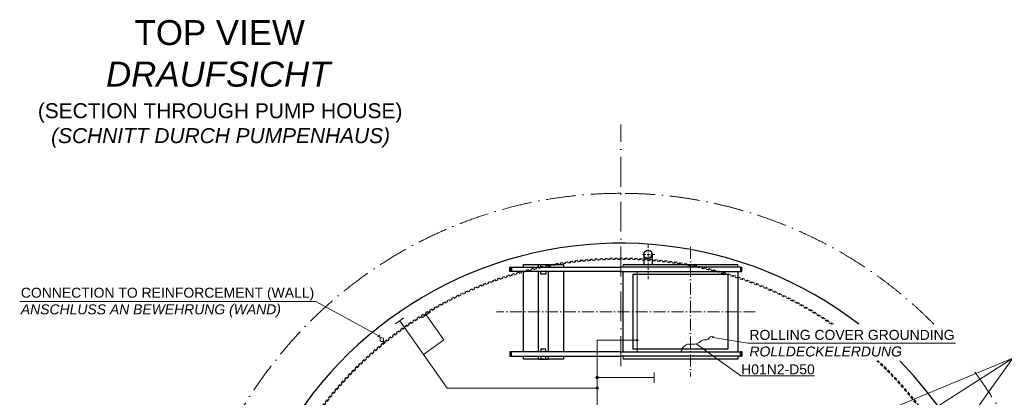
# Model space of a CAD drawing. Header units: millimetres. Extents: x 4747 to 1198744, y 17680 to 73179.
# Tile 4 of 256: x 6397 to 26142, y 39055 to 46631. Entities that reach past the tile are written whole.
import ezdxf

# ---------------------------------------------------------------- set-up
doc = ezdxf.new("R2010")
doc.units = ezdxf.units.MM
doc.linetypes.add('ACAD_ISO10W100', pattern=[18, 12, -3, 0, -3])
doc.linetypes.add('JIS_02_1.0', pattern=[2, 1, -1])
for name, color, linetype, lineweight in [('Beschriftung', 7, 'Continuous', 9), ('HO1N2-D50', 4, 'Continuous', 18), ('Verz. Bandstahl 30x3_5mm auf Putz', 1, 'GRENZE2', 18), ('Verz. Bandstahl 30x3_5mm im Beton', 5, 'GRENZE1', 18)]:
    doc.layers.add(name, color=color, linetype=linetype, lineweight=lineweight)
doc.styles.add('LBB3.5M1000', font='isocp.shx', dxfattribs={"height": 3.5})
doc.linetypes.add('GRENZE1', pattern='A,6.35,-2.54,[133,ltypeshp.shx,S=2.54,R=0,X=-2.54,Y=0],-2.54,25.4', length=36.83)
doc.linetypes.add('GRENZE2', pattern='A,6.35,-2.54,[132,ltypeshp.shx,S=2.54,R=0,X=-2.54,Y=0],-2.54,25.4', length=36.83)

msp = doc.modelspace()

# ---------------------------------------------------------------- hatches: boundary and pattern name
at = {"layer": 'Beschriftung'}
for points in [[(18999.05782, 41838.32298), (18999.05782, 41851.91565, -0.1800703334), (18939.55478, 41862.96995, 0.1989123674)], [(18999.05782, 41838.32298, 0.4142135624), (19083.20782, 41922.47298), (19069.61515, 41922.47298, -0.316340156), (18999.05782, 41851.91565)], [(19069.61515, 41922.47298), (19083.20782, 41922.47298, 0.1989123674), (19058.56085, 41981.97602, -0.1800703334)]]:
    msp.add_hatch(color=256, dxfattribs=at).paths.add_polyline_path(points)
at = {"layer": 'Verz. Bandstahl 30x3_5mm auf Putz'}
h = msp.add_hatch(color=256, dxfattribs=at)
h.dxf.hatch_style = 1
edge = h.paths.add_edge_path()
edge.add_arc((18780.91505, 40200.51546), 20.98101, 0, 360)
at = {"layer": 'Verz. Bandstahl 30x3_5mm im Beton'}
h = msp.add_hatch(color=256, dxfattribs=at)
h.dxf.hatch_style = 1
edge = h.paths.add_edge_path()
edge.add_arc((17978.54146, 39451.5727), 26.4653, 0, 360)
h = msp.add_hatch(color=256, dxfattribs=at)
h.dxf.hatch_style = 1
edge = h.paths.add_edge_path()
edge.add_arc((17978.54146, 39241.69434), 26.4653, 0, 360)

# ---------------------------------------------------------------- linework, layer by layer
at = {"linetype": 'ACAD_ISO10W100', "lineweight": 18, "ltscale": 50}
msp.add_line((18449.05782, 39679.41275), (18449.05782, 44527.83358), dxfattribs=at)
at = {"linetype": 'ACAD_ISO10W100', "lineweight": 18, "ltscale": 5}
for p, q in [((18999.05782, 41422.47298), (18999.05782, 42122.47298)), ((19133.20782, 41922.47298), (18864.90782, 41922.47298))]:
    msp.add_line(p, q, dxfattribs=at)
at = {"linetype": 'ACAD_ISO10W100', "lineweight": 18, "ltscale": 20}
for p, q in [((19849.05782, 42072.47298), (19849.05782, 39472.47298)), ((21149.05782, 40772.47298), (15959.05782, 40772.47298))]:
    msp.add_line(p, q, dxfattribs=at)
for p, q in [((18914.90782, 41922.47298), (18914.90782, 41722.47298)), ((19083.20782, 41922.47298), (19083.20782, 41722.47298)), ((16229.05782, 41577.29162), (16229.05782, 41667.29162)), ((16229.05782, 41667.29162), (18439.05782, 41667.29162)), ((16239.05782, 41577.29162), (16239.05782, 41667.29162)), ((16799.05782, 41667.29162), (16799.05782, 41722.47298)), ((16799.05782, 41722.47298), (16999.05782, 41722.47298)), ((16999.05782, 41667.29162), (16999.05782, 41722.47298)), ((20849.05782, 41667.29162), (18439.05782, 41667.29162)), ((18499.05782, 41722.47298), (20799.05782, 41722.47298)), ((20849.05782, 41667.29162), (20879.05782, 41667.29162)), ((20869.05782, 41577.29162), (20869.05782, 41667.29162)), ((20879.05782, 41577.29162), (20879.05782, 41667.29162)), ((18439.05782, 41577.29162), (16229.05782, 41577.29162)), ((16799.05782, 39967.65435), (16799.05782, 41577.29162)), ((16999.05782, 39967.65435), (16999.05782, 41577.29162)), ((18439.05782, 41577.29162), (20849.05782, 41577.29162)), ((18499.05782, 39967.65435), (18499.05782, 41577.29162)), ((18699.05782, 41522.47298), (20599.05782, 41522.47298)), ((18699.05782, 40022.47298), (18699.05782, 41522.47298)), ((20599.05782, 41522.47298), (20599.05782, 40022.47298)), ((20799.05782, 41577.29162), (20799.05782, 39967.65435)), ((20879.05782, 41577.29162), (20849.05782, 41577.29162)), ((16229.05782, 39967.65435), (16229.05782, 39877.65435)), ((18439.05782, 39967.65435), (16229.05782, 39967.65435)), ((16239.05782, 39967.65435), (16239.05782, 39877.65435)), ((18439.05782, 39967.65435), (20849.05782, 39967.65435)), ((20599.05782, 40022.47298), (18699.05782, 40022.47298)), ((20879.05782, 39967.65435), (20849.05782, 39967.65435)), ((20869.05782, 39967.65435), (20869.05782, 39877.65435)), ((20879.05782, 39967.65435), (20879.05782, 39877.65435)), ((16229.05782, 39877.65435), (18439.05782, 39877.65435)), ((16799.05782, 39822.47298), (16799.05782, 39877.65435)), ((16799.05782, 39822.47298), (16999.05782, 39822.47298)), ((16999.05782, 39822.47298), (16999.05782, 39877.65435)), ((20849.05782, 39877.65435), (18439.05782, 39877.65435)), ((20799.05782, 39822.47298), (18499.05782, 39822.47298)), ((20799.05782, 39877.65435), (20799.05782, 39822.47298)), ((20849.05782, 39877.65435), (20879.05782, 39877.65435))]:
    msp.add_line(p, q)
at = {"linetype": 'JIS_02_1.0', "lineweight": 18, "ltscale": 50}
for p, q in [((18499.05782, 41667.29162), (18499.05782, 41722.47298)), ((20799.05782, 41722.47298), (20799.05782, 41667.29162)), ((18499.05782, 39822.47298), (18499.05782, 39877.65435))]:
    msp.add_line(p, q, dxfattribs=at)
for points in [[(16499.05782, 41667.29162), (16499.05782, 41722.47298), (17299.05782, 41722.47298), (17299.05782, 41667.29162)], [(16849.05782, 41667.29162), (16849.05782, 41722.29162), (16949.05782, 41722.29162), (16949.05782, 41667.29162)], [(16239.05782, 41662.29162), (16259.05782, 41662.29162), (16259.05782, 41582.29162), (16239.05782, 41582.29162)], [(16499.05782, 39967.65435), (16499.05782, 41577.29162)], [(16949.05782, 41577.29162), (16949.05782, 41522.29162), (16849.05782, 41522.29162), (16849.05782, 41577.29162)], [(17299.05782, 41577.29162), (17299.05782, 39967.65435)], [(20869.05782, 41662.29162), (20849.05782, 41662.29162), (20849.05782, 41582.29162), (20869.05782, 41582.29162)], [(16239.05782, 39882.65435), (16259.05782, 39882.65435), (16259.05782, 39962.65435), (16239.05782, 39962.65435)], [(16949.05782, 39967.65435), (16949.05782, 40022.65435), (16849.05782, 40022.65435), (16849.05782, 39967.65435)], [(20869.05782, 39882.65435), (20849.05782, 39882.65435), (20849.05782, 39962.65435), (20869.05782, 39962.65435)], [(17299.05782, 39877.65435), (17299.05782, 39822.47298), (16499.05782, 39822.47298), (16499.05782, 39877.65435)], [(16849.05782, 39877.65435), (16849.05782, 39822.65435), (16949.05782, 39822.65435), (16949.05782, 39877.65435)]]:
    msp.add_lwpolyline(points)
msp.add_circle((18999.05782, 41922.47298), 84.15)
at = {"linetype": 'ACAD_ISO10W100', "lineweight": 18, "ltscale": 50}
for start, end in [(90, 168.129831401), (44.614288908, 90), (211.36501638, 38.259735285)]:
    msp.add_arc((18449.05782, 34322.47298), 8825, start, end, dxfattribs=at)
for start, end in [(52.380816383, 176.879203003), (314.544492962, 44.295723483)]:
    msp.add_arc((18449.05782, 34322.47298), 7825, start, end)
at = {"linetype": 'JIS_02_1.0', "lineweight": 18, "ltscale": 50}
for radius, start, end in [(7525, 55.453220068, 176.593756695), (7521, 55.497505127, 176.589795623), (7505, 55.675620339, 190.733716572), (7500, 55.731604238, 176.568930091), (7525, 217.618910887, 46.569059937), (7505, 217.736669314, 46.730588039), (7500, 217.766236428, 46.771180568), (7521, 6.872765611, 46.601258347)]:
    msp.add_arc((18449.05782, 34322.47298), radius, start, end, dxfattribs=at)
at = {"layer": 'Beschriftung'}
for p, q in [((12332.91728, 40978.15551), (6396.95835, 40978.15551)), ((12332.91728, 40978.15551), (13598.50952, 40287.95134)), ((20857.31097, 39484.89791), (19963.80405, 40129.49681)), ((21001.29784, 40139.93859), (20301.29666, 40256.98943)), ((25165.45712, 40139.93859), (21001.29784, 40139.93859)), ((26314.9979, 39837.55775), (21942.29538, 38033.89001)), ((26314.9979, 39837.55775), (24549.17069, 38708.14515)), ((26314.9979, 39837.55775), (25076.08911, 38123.63536)), ((22332.69654, 39484.89791), (20857.31097, 39484.89791))]:
    msp.add_line(p, q, dxfattribs=at)
msp.add_arc((18984.15586, 41937.37494), 86.74883, 239.059982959, 30.94001704, dxfattribs=at)
at = {"layer": 'HO1N2-D50', "linetype": 'Continuous'}
for p, q in [((20307.76678, 40271.8361), (20287.88455, 40249.37064)), ((19646.83887, 39970.46886), (19676.83887, 39970.46886))]:
    msp.add_line(p, q, dxfattribs=at)
msp.add_spline([(19661.83887, 39970.46886), (19665.50474, 39990.2736), (19789.50423, 40119.05838), (19906.06256, 40121.56086), (20022.31373, 40155.40292), (20111.83419, 40208.75347), (20184.07835, 40212.77694), (20246.95829, 40269.28596), (20281.59771, 40270.65286), (20297.82566, 40260.60337)], degree=3, dxfattribs=at)
at = {"layer": 'Verz. Bandstahl 30x3_5mm auf Putz', "linetype": 'Continuous'}
for p, q in [((18795.91057, 41573.14684), (18765.91057, 41573.14684)), ((18699.06098, 40200.51523), (18780.91505, 40200.51546)), ((18795.91579, 39971.79913), (18765.91579, 39971.79913))]:
    msp.add_line(p, q, dxfattribs=at)
at = {"layer": 'Verz. Bandstahl 30x3_5mm auf Putz', "ltscale": 10}
msp.add_line((18780.91579, 39971.79913), (18780.91057, 41573.14684), dxfattribs=at)
at = {"layer": 'Verz. Bandstahl 30x3_5mm auf Putz', "linetype": 'Continuous'}
msp.add_circle((18780.91505, 40200.51546), 20.98101, dxfattribs=at)
at = {"layer": 'Verz. Bandstahl 30x3_5mm im Beton', "ltscale": 15}
for p, q in [((14464.83423, 40650.3283), (14634.10194, 40770.00784)), ((14905.78332, 40206.21671), (14549.46809, 40710.16807)), ((13933.54633, 40529.40658), (14102.81405, 40649.08612)), ((14970.95727, 39241.69434), (14018.18019, 40589.24635)), ((14494.56873, 39915.47035), (14905.78332, 40206.21671)), ((17978.54146, 38322.47298), (17978.54146, 40200.51523)), ((17978.54146, 40200.51523), (18699.05782, 40200.51523)), ((19123.12384, 39347.92094), (19123.12384, 39555.22447)), ((17978.54146, 39451.5727), (19123.12384, 39451.5727)), ((17978.54146, 39241.69434), (14970.95727, 39241.69434))]:
    msp.add_line(p, q, dxfattribs=at)
at = {"layer": 'Verz. Bandstahl 30x3_5mm im Beton', "linetype": 'Continuous', "ltscale": 15}
for p, q in [((13578.87588, 40272.67172), (13618.14315, 40303.23096)), ((13634.47473, 40241.73764), (13598.50952, 40287.95134)), ((13708.14799, 40147.07078), (13680.54534, 40182.53896)), ((13688.51435, 40131.79116), (13727.78162, 40162.3504))]:
    msp.add_line(p, q, dxfattribs=at)
at = {"layer": 'Verz. Bandstahl 30x3_5mm im Beton', "ltscale": 15}
msp.add_circle((13657.51003, 40212.1383), 37.50661, dxfattribs=at)
at = {"layer": 'Verz. Bandstahl 30x3_5mm im Beton', "linetype": 'Continuous', "ltscale": 15}
for centre in [(17978.54146, 39451.5727), (17978.54146, 39241.69434)]:
    msp.add_circle(centre, 26.4653, dxfattribs=at)

# ---------------------------------------------------------------- texts
at = {"layer": 'Beschriftung', "attachment_point": 1, "style": 'LBB3.5M1000'}
for s, insert, char_height, width in [('\\pi2004.5;{\\fArial|b0|i0|c0|p34;TOP VIEW\\P\\pi1431.8;\\fArial|b0|i1|c0|p34;DRAUFSICHT\\P\\pi64.583;\\fArial|b0|i0|c0|p34;\\H0.6x;(SECTION THROUGH PUMP HOUSE)\\P\\pi330.31;\\fArial|b0|i1|c0|p34;(SCHNITT DURCH PUMPENHAUS)}', (6696.25551, 46621.91457), 500, 7399.7669481), ('{\\fArial|b0|i0|c0|p34;CONNECTION TO REINFORCEMENT (WALL)\\P\\fArial|b0|i1|c0|p34;ANSCHLUSS AN BEWEHRUNG (WAND)}', (6420.56423, 41253.45351), 200, 5981.0920088), ('{\\fArial|b0|i0|c0|p34;ROLLING COVER GROUNDING\\P\\fArial|b0|i1|c0|p34;ROLLDECKELERDUNG}', (21030.80012, 40407.73027), 200, 5981.0920088), ('{\\fArial|b0|i0|c0|p34;H01N2-D50}', (20865.61611, 39716.66135), 200, 5981.0920088)]:
    msp.add_mtext(s, dxfattribs=dict(at, insert=insert, char_height=char_height, width=width))

doc.saveas('drawing.dxf')
